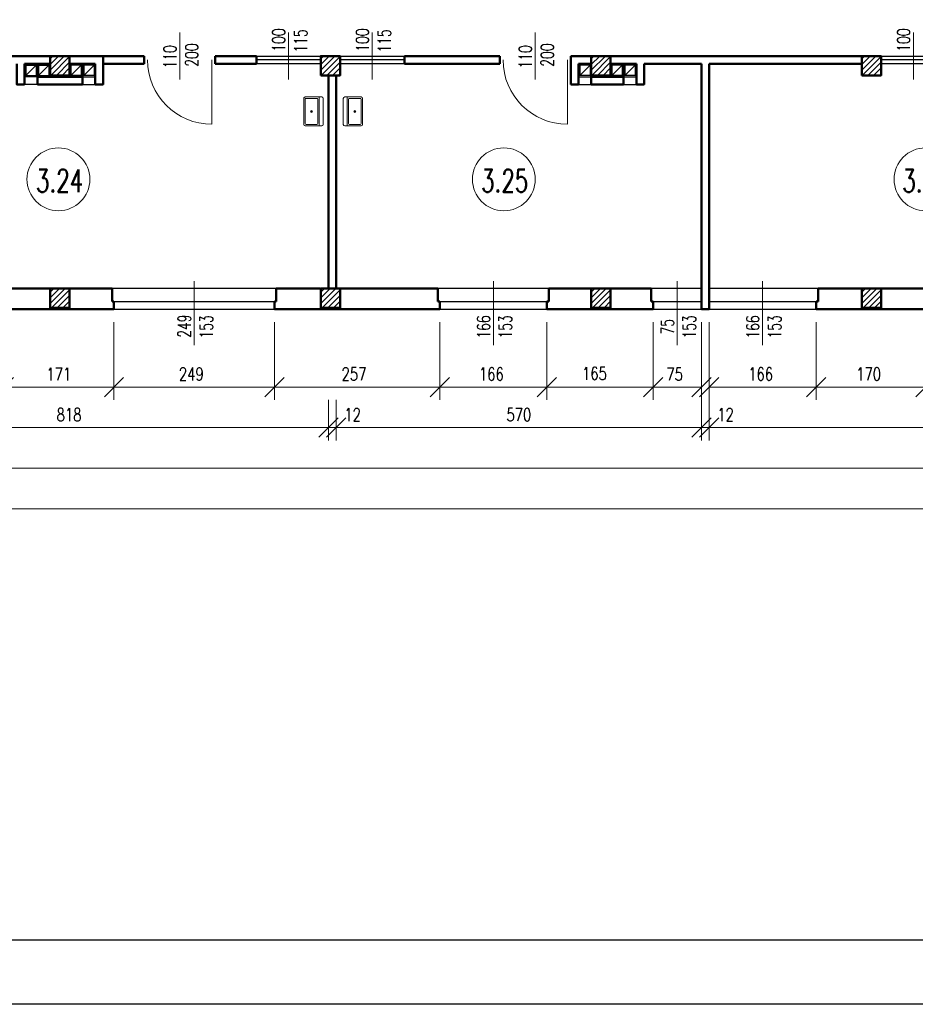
# Model space of a CAD drawing. Header units: millimetres. Extents: x -56112 to 30506, y -136199 to -2178.
# Tile 2 of 45: x -36430 to -22526, y -136199 to -120909. Entities that reach past the tile are written whole.
import ezdxf
from ezdxf.enums import TextEntityAlignment as Align

# ---------------------------------------------------------------- set-up
doc = ezdxf.new("R2010")
doc.units = ezdxf.units.MM
doc.header["$LTSCALE"] = 10
doc.header["$MEASUREMENT"] = 0
doc.header["$PDMODE"] = 35
doc.layers.get('0').update_dxf_attribs({"lineweight": 15})
for name, color, linetype, lineweight in [('L001', 1, 'Continuous', 18), ('L002', 2, 'Continuous', 25), ('L003', 3, 'Continuous', 50)]:
    doc.layers.add(name, color=color, linetype=linetype, lineweight=lineweight)
doc.layers.add('L004', color=4, linetype='Continuous')
doc.styles.get("Standard").update_dxf_attribs({"font": 'simplex.shx', "width": 0.75, "height": 200})
doc.dimstyles.new('1_100', dxfattribs={"dimtxt": 200, "dimasz": 300, "dimexe": 200, "dimexo": 200, "dimgap": 100, "dimtad": 1, "dimdec": 0, "dimlfac": 0.1, "dimtxsty": 'Standard', "dimblk": 'OBLIQUE', "dimcen": 250, "dimdle": 2, "dimclrt": 2, "dimadec": 0, "dimazin": 0, "dimtfac": 1, "dimtdec": 0, "dimtmove": 1, "dimatfit": 3, "dimfxl": 1, "dimarcsym": 0})
pattern_1 = [(45, (-46550, -82436.32), (-44.19417, 44.19417), [])]
pattern_2 = [(45, (-42350, -82436.32), (-44.19417, 44.19417), [])]
pattern_3 = [(45, (-38150, -82436.32), (-44.19417, 44.19417), [])]
pattern_4 = [(45, (-33950, -82436.32), (-44.19417, 44.19417), [])]

# ---------------------------------------------------------------- blocks, each defined once
blk = doc.blocks.new('Zlewozmywak pojedyńczy - góra')
blk.add_line((-15, -3.999996), (15, -3.999996))
for points in [[(-13.5, 0), (13.5, 0)], [(-15, -18.499996), (-15, -1.5)], [(-13.5, -17.499996), (-13.5, -6.499996)], [(-12.5, -5.499996), (12.5, -5.499996)], [(13.5, -6.499996), (13.5, -17.499996)], [(15, -1.5), (15, -18.499996)], [(13.5, -19.999996), (-13.5, -19.999996)], [(12.5, -18.499996), (-12.5, -18.499996)]]:
    blk.add_lwpolyline(points)
for radius in [1, 0.5]:
    blk.add_circle((0, -11.999996), radius)
for centre, radius, start, end in [((-13.5, -1.5), 1.5, 90, 180), ((-12.5, -6.499996), 1, 90, 180), ((12.5, -6.499996), 1, 0, 90), ((13.5, -1.5), 1.5, 0, 90), ((-13.5, -18.499996), 1.5, 180, 270), ((-12.5, -17.499996), 1, 180, 270), ((12.5, -17.499996), 1, 270, 0), ((13.5, -18.499996), 1.5, 270, 0)]:
    blk.add_arc(centre, radius, start, end)
blk = doc.blocks.new('_Oblique')
at = {"layer": 'L004', "color": 0, "lineweight": -2}
blk.add_line((-0.5, -0.5), (0.5, 0.5), dxfattribs=at)
blk = doc.blocks.new('*D2107')
at = {"layer": 'Defpoints'}
for p in [(-40196, -133163), (15134, -133163), (-12827, -135398), (15134, -135632)]:
    blk.add_point(p, dxfattribs=at)
at = {"layer": 'L001'}
for p, q in [((-40196, -133363), (-40196, -135832)), ((15134, -133363), (15134, -135832)), ((-40196, -135632), (15134, -135632))]:
    blk.add_line(p, q, dxfattribs=at)
at = {"layer": 'L001', "xscale": 300, "yscale": 300, "zscale": 300, "rotation": 180}
blk.add_blockref('_Oblique', (-40196, -135632), dxfattribs=at)
at = {"layer": 'L001', "xscale": 300, "yscale": 300, "zscale": 300}
blk.add_blockref('_Oblique', (15134, -135632), dxfattribs=at)
at = {"layer": 'L001', "color": 2, "linetype": 'Continuous', "width": 0.75}
blk.add_text('5533', height=200, dxfattribs=at).set_placement((-13092, -135398), align=Align.MIDDLE_LEFT)
blk = doc.blocks.new('*D2028')
at = {"layer": 'Defpoints'}
for p in [(-43796, -129503), (22164, -132263), (-10767, -136061), (22164, -136262)]:
    blk.add_point(p, dxfattribs=at)
at = {"layer": 'L001'}
for p, q in [((-43796, -129703), (-43796, -136462)), ((22164, -132463), (22164, -136462)), ((-43796, -136262), (22164, -136262))]:
    blk.add_line(p, q, dxfattribs=at)
at = {"layer": 'L001', "xscale": 300, "yscale": 300, "zscale": 300, "rotation": 180}
blk.add_blockref('_Oblique', (-43796, -136262), dxfattribs=at)
at = {"layer": 'L001', "xscale": 300, "yscale": 300, "zscale": 300}
blk.add_blockref('_Oblique', (22164, -136262), dxfattribs=at)
at = {"layer": 'L001', "color": 2, "linetype": 'Continuous', "width": 0.75}
blk.add_text('6596', height=200, dxfattribs=at).set_placement((-11028, -136061), align=Align.MIDDLE_LEFT)
blk = doc.blocks.new('*D2109')
at = {"layer": 'Defpoints'}
for p in [(-25726, -134372), (-18826, -134372), (-22227, -134801), (-25726, -135002)]:
    blk.add_point(p, dxfattribs=at)
at = {"layer": 'L001'}
for p, q in [((-25726, -134572), (-25726, -135202)), ((-18826, -134572), (-18826, -135202)), ((-18826, -135002), (-25726, -135002))]:
    blk.add_line(p, q, dxfattribs=at)
at = {"layer": 'L001', "xscale": 300, "yscale": 300, "zscale": 300, "rotation": 180}
blk.add_blockref('_Oblique', (-25726, -135002), dxfattribs=at)
at = {"layer": 'L001', "xscale": 300, "yscale": 300, "zscale": 300}
blk.add_blockref('_Oblique', (-18826, -135002), dxfattribs=at)
at = {"layer": 'L001', "color": 2, "linetype": 'Continuous', "width": 0.75}
blk.add_text('690', height=200, dxfattribs=at).set_placement((-22420, -134801), align=Align.MIDDLE_LEFT)
blk = doc.blocks.new('*D2114')
at = {"layer": 'Defpoints'}
for p in [(-24066, -133163), (-22366, -133163), (-23265, -134171), (-22366, -134372)]:
    blk.add_point(p, dxfattribs=at)
at = {"layer": 'L001'}
for p, q in [((-24066, -133363), (-24066, -134572)), ((-22366, -133363), (-22366, -134572)), ((-24066, -134372), (-22366, -134372))]:
    blk.add_line(p, q, dxfattribs=at)
at = {"layer": 'L001', "xscale": 300, "yscale": 300, "zscale": 300, "rotation": 180}
blk.add_blockref('_Oblique', (-24066, -134372), dxfattribs=at)
at = {"layer": 'L001', "xscale": 300, "yscale": 300, "zscale": 300}
blk.add_blockref('_Oblique', (-22366, -134372), dxfattribs=at)
at = {"layer": 'L001', "color": 2, "linetype": 'Continuous', "width": 0.75}
blk.add_text('170', height=200, dxfattribs=at).set_placement((-23444, -134171), align=Align.MIDDLE_LEFT)
blk = doc.blocks.new('*D1773')
at = {"layer": 'Defpoints'}
for p in [(-31516, -134372), (-25846, -134372), (-28681, -134802), (-31516, -135002)]:
    blk.add_point(p, dxfattribs=at)
at = {"layer": 'L001'}
for p, q in [((-31516, -134572), (-31516, -135202)), ((-25846, -134572), (-25846, -135202)), ((-25846, -135002), (-31516, -135002))]:
    blk.add_line(p, q, dxfattribs=at)
at = {"layer": 'L001', "xscale": 300, "yscale": 300, "zscale": 300, "rotation": 180}
blk.add_blockref('_Oblique', (-31516, -135002), dxfattribs=at)
at = {"layer": 'L001', "xscale": 300, "yscale": 300, "zscale": 300}
blk.add_blockref('_Oblique', (-25846, -135002), dxfattribs=at)
at = {"layer": 'L001', "color": 2, "linetype": 'Continuous', "insert": (-28681, -134802), "char_height": 200, "attachment_point": 5}
blk.add_mtext('570', dxfattribs=at)
blk = doc.blocks.new('*D1774')
at = {"layer": 'Defpoints'}
for p in [(-25846, -134372), (-25726, -134372), (-25846, -135002), (-25493, -135002)]:
    blk.add_point(p, dxfattribs=at)
at = {"layer": 'L001'}
for p, q in [((-25846, -134572), (-25846, -135202)), ((-25726, -134572), (-25726, -135202)), ((-25848, -135002), (-25846, -135002)), ((-25726, -135002), (-25846, -135002)), ((-25386, -135002), (-25726, -135002))]:
    blk.add_line(p, q, dxfattribs=at)
at = {"layer": 'L001', "xscale": 300, "yscale": 300, "zscale": 300}
blk.add_blockref('_Oblique', (-25846, -135002), dxfattribs=at)
at = {"layer": 'L001', "xscale": 300, "yscale": 300, "zscale": 300, "rotation": 180}
blk.add_blockref('_Oblique', (-25726, -135002), dxfattribs=at)
at = {"layer": 'L001', "color": 2, "linetype": 'Continuous', "width": 0.75}
blk.add_text('12', height=200, dxfattribs=at).set_placement((-25600, -134802), align=Align.MIDDLE_LEFT)
blk = doc.blocks.new('*D2115')
at = {"layer": 'Defpoints'}
for p in [(-26596, -133163), (-25846, -133163), (-26270, -134172), (-25846, -134372)]:
    blk.add_point(p, dxfattribs=at)
at = {"layer": 'L001'}
for p, q in [((-26596, -133363), (-26596, -134572)), ((-25846, -133363), (-25846, -134572)), ((-26596, -134372), (-25846, -134372))]:
    blk.add_line(p, q, dxfattribs=at)
at = {"layer": 'L001', "xscale": 300, "yscale": 300, "zscale": 300, "rotation": 180}
blk.add_blockref('_Oblique', (-26596, -134372), dxfattribs=at)
at = {"layer": 'L001', "xscale": 300, "yscale": 300, "zscale": 300}
blk.add_blockref('_Oblique', (-25846, -134372), dxfattribs=at)
at = {"layer": 'L001', "color": 2, "linetype": 'Continuous', "width": 0.75}
blk.add_text('75', height=200, dxfattribs=at).set_placement((-26391, -134172), align=Align.MIDDLE_LEFT)
blk = doc.blocks.new('*D2116')
at = {"layer": 'Defpoints'}
for p in [(-25726, -133163), (-24066, -133163), (-24945, -134171), (-24066, -134372)]:
    blk.add_point(p, dxfattribs=at)
at = {"layer": 'L001'}
for p, q in [((-25726, -133363), (-25726, -134572)), ((-24066, -133363), (-24066, -134572)), ((-25726, -134372), (-24066, -134372))]:
    blk.add_line(p, q, dxfattribs=at)
at = {"layer": 'L001', "xscale": 300, "yscale": 300, "zscale": 300, "rotation": 180}
blk.add_blockref('_Oblique', (-25726, -134372), dxfattribs=at)
at = {"layer": 'L001', "xscale": 300, "yscale": 300, "zscale": 300}
blk.add_blockref('_Oblique', (-24066, -134372), dxfattribs=at)
at = {"layer": 'L001', "color": 2, "linetype": 'Continuous', "width": 0.75}
blk.add_text('166', height=200, dxfattribs=at).set_placement((-25120, -134171), align=Align.MIDDLE_LEFT)
blk = doc.blocks.new('*D2117')
at = {"layer": 'Defpoints'}
for p in [(-28246, -133163), (-26596, -133163), (-27521, -134161), (-26596, -134372)]:
    blk.add_point(p, dxfattribs=at)
at = {"layer": 'L001'}
for p, q in [((-28246, -133363), (-28246, -134572)), ((-26596, -133363), (-26596, -134572)), ((-28246, -134372), (-26596, -134372))]:
    blk.add_line(p, q, dxfattribs=at)
at = {"layer": 'L001', "xscale": 300, "yscale": 300, "zscale": 300, "rotation": 180}
blk.add_blockref('_Oblique', (-28246, -134372), dxfattribs=at)
at = {"layer": 'L001', "xscale": 300, "yscale": 300, "zscale": 300}
blk.add_blockref('_Oblique', (-26596, -134372), dxfattribs=at)
at = {"layer": 'L001', "color": 2, "linetype": 'Continuous', "width": 0.75}
blk.add_text('165', height=200, dxfattribs=at).set_placement((-27700, -134161), align=Align.MIDDLE_LEFT)
blk = doc.blocks.new('*D2119')
at = {"layer": 'Defpoints'}
for p in [(-39816, -134372), (-31636, -134372), (-35677, -134801), (-39816, -135002)]:
    blk.add_point(p, dxfattribs=at)
at = {"layer": 'L001'}
for p, q in [((-39816, -134572), (-39816, -135202)), ((-31636, -134572), (-31636, -135202)), ((-31636, -135002), (-39816, -135002))]:
    blk.add_line(p, q, dxfattribs=at)
at = {"layer": 'L001', "xscale": 300, "yscale": 300, "zscale": 300, "rotation": 180}
blk.add_blockref('_Oblique', (-39816, -135002), dxfattribs=at)
at = {"layer": 'L001', "xscale": 300, "yscale": 300, "zscale": 300}
blk.add_blockref('_Oblique', (-31636, -135002), dxfattribs=at)
at = {"layer": 'L001', "color": 2, "linetype": 'Continuous', "width": 0.75}
blk.add_text('818', height=200, dxfattribs=at).set_placement((-35856, -134801), align=Align.MIDDLE_LEFT)
blk = doc.blocks.new('*D2120')
at = {"layer": 'Defpoints'}
for p in [(-36676, -133163), (-34966, -133163), (-35870, -134172), (-34966, -134372)]:
    blk.add_point(p, dxfattribs=at)
at = {"layer": 'L001'}
for p, q in [((-36676, -133363), (-36676, -134572)), ((-34966, -133363), (-34966, -134572)), ((-36676, -134372), (-34966, -134372))]:
    blk.add_line(p, q, dxfattribs=at)
at = {"layer": 'L001', "xscale": 300, "yscale": 300, "zscale": 300, "rotation": 180}
blk.add_blockref('_Oblique', (-36676, -134372), dxfattribs=at)
at = {"layer": 'L001', "xscale": 300, "yscale": 300, "zscale": 300}
blk.add_blockref('_Oblique', (-34966, -134372), dxfattribs=at)
at = {"layer": 'L001', "color": 2, "linetype": 'Continuous', "width": 0.75}
blk.add_text('171', height=200, dxfattribs=at).set_placement((-36016, -134172), align=Align.MIDDLE_LEFT)
blk = doc.blocks.new('*D2123')
at = {"layer": 'Defpoints'}
for p in [(-29906, -133163), (-28246, -133163), (-29125, -134171), (-28246, -134372)]:
    blk.add_point(p, dxfattribs=at)
at = {"layer": 'L001'}
for p, q in [((-29906, -133363), (-29906, -134572)), ((-28246, -133363), (-28246, -134572)), ((-29906, -134372), (-28246, -134372))]:
    blk.add_line(p, q, dxfattribs=at)
at = {"layer": 'L001', "xscale": 300, "yscale": 300, "zscale": 300, "rotation": 180}
blk.add_blockref('_Oblique', (-29906, -134372), dxfattribs=at)
at = {"layer": 'L001', "xscale": 300, "yscale": 300, "zscale": 300}
blk.add_blockref('_Oblique', (-28246, -134372), dxfattribs=at)
at = {"layer": 'L001', "color": 2, "linetype": 'Continuous', "width": 0.75}
blk.add_text('166', height=200, dxfattribs=at).set_placement((-29300, -134171), align=Align.MIDDLE_LEFT)
blk = doc.blocks.new('*D2124')
at = {"layer": 'Defpoints'}
for p in [(-32476, -133163), (-29906, -133163), (-31240, -134171), (-29906, -134372)]:
    blk.add_point(p, dxfattribs=at)
at = {"layer": 'L001'}
for p, q in [((-32476, -133363), (-32476, -134572)), ((-29906, -133363), (-29906, -134572)), ((-32476, -134372), (-29906, -134372))]:
    blk.add_line(p, q, dxfattribs=at)
at = {"layer": 'L001', "xscale": 300, "yscale": 300, "zscale": 300, "rotation": 180}
blk.add_blockref('_Oblique', (-32476, -134372), dxfattribs=at)
at = {"layer": 'L001', "xscale": 300, "yscale": 300, "zscale": 300}
blk.add_blockref('_Oblique', (-29906, -134372), dxfattribs=at)
at = {"layer": 'L001', "color": 2, "linetype": 'Continuous', "width": 0.75}
blk.add_text('257', height=200, dxfattribs=at).set_placement((-31433, -134171), align=Align.MIDDLE_LEFT)
blk = doc.blocks.new('*D2125')
at = {"layer": 'Defpoints'}
for p in [(-34966, -133163), (-32476, -133163), (-33770, -134171), (-32476, -134372)]:
    blk.add_point(p, dxfattribs=at)
at = {"layer": 'L001'}
for p, q in [((-34966, -133363), (-34966, -134572)), ((-32476, -133363), (-32476, -134572)), ((-34966, -134372), (-32476, -134372))]:
    blk.add_line(p, q, dxfattribs=at)
at = {"layer": 'L001', "xscale": 300, "yscale": 300, "zscale": 300, "rotation": 180}
blk.add_blockref('_Oblique', (-34966, -134372), dxfattribs=at)
at = {"layer": 'L001', "xscale": 300, "yscale": 300, "zscale": 300}
blk.add_blockref('_Oblique', (-32476, -134372), dxfattribs=at)
at = {"layer": 'L001', "color": 2, "linetype": 'Continuous', "width": 0.75}
blk.add_text('249', height=200, dxfattribs=at).set_placement((-33959, -134171), align=Align.MIDDLE_LEFT)
blk = doc.blocks.new('*D1787')
at = {"layer": 'Defpoints'}
for p in [(-31636, -134372), (-31516, -134372), (-31636, -135002), (-31283, -135002)]:
    blk.add_point(p, dxfattribs=at)
at = {"layer": 'L001'}
for p, q in [((-31636, -134572), (-31636, -135202)), ((-31516, -134572), (-31516, -135202)), ((-31638, -135002), (-31636, -135002)), ((-31516, -135002), (-31636, -135002)), ((-31176, -135002), (-31516, -135002))]:
    blk.add_line(p, q, dxfattribs=at)
at = {"layer": 'L001', "xscale": 300, "yscale": 300, "zscale": 300}
blk.add_blockref('_Oblique', (-31636, -135002), dxfattribs=at)
at = {"layer": 'L001', "xscale": 300, "yscale": 300, "zscale": 300, "rotation": 180}
blk.add_blockref('_Oblique', (-31516, -135002), dxfattribs=at)
at = {"layer": 'L001', "color": 2, "linetype": 'Continuous', "width": 0.75}
blk.add_text('12', height=200, dxfattribs=at).set_placement((-31390, -134802), align=Align.MIDDLE_LEFT)

msp = doc.modelspace()

# ---------------------------------------------------------------- hatches: boundary and pattern name
at = {"layer": 'L001'}
h = msp.add_hatch(dxfattribs=at)
h.set_pattern_fill('ANSI31', color=256, scale=500, style=0)
h.set_pattern_definition(pattern_1)
h.paths.add_polyline_path([(-35656, -121474.9), (-35956, -121474.9), (-35956, -121774.9), (-35656, -121774.9)], flags=16)
h = msp.add_hatch(dxfattribs=at)
h.set_pattern_fill('ANSI31', color=256, scale=500, style=0)
h.set_pattern_definition(pattern_2)
h.paths.add_polyline_path([(-31456, -121474.9), (-31756, -121474.9), (-31756, -121774.9), (-31456, -121774.9)], flags=16)
h = msp.add_hatch(dxfattribs=at)
h.set_pattern_fill('ANSI31', color=256, scale=500, style=0)
h.set_pattern_definition(pattern_3)
h.paths.add_polyline_path([(-27256, -121474.9), (-27556, -121474.9), (-27556, -121774.9), (-27256, -121774.9)], flags=16)
h = msp.add_hatch(dxfattribs=at)
h.set_pattern_fill('ANSI31', color=256, scale=500, style=0)
h.set_pattern_definition(pattern_4)
h.paths.add_polyline_path([(-23056, -121474.9), (-23356, -121474.9), (-23356, -121774.9), (-23056, -121774.9)], flags=16)
h = msp.add_hatch(dxfattribs=at)
h.set_pattern_fill('ANSI31', color=256, scale=500, style=0)
h.set_pattern_definition(pattern_1)
h.paths.add_polyline_path([(-35656, -125084.9), (-35956, -125084.9), (-35956, -125384.9), (-35656, -125384.9)], flags=16)
h = msp.add_hatch(dxfattribs=at)
h.set_pattern_fill('ANSI31', color=256, scale=500, style=0)
h.set_pattern_definition(pattern_2)
h.paths.add_polyline_path([(-31456, -125084.9), (-31756, -125084.9), (-31756, -125384.9), (-31456, -125384.9)], flags=16)
h = msp.add_hatch(dxfattribs=at)
h.set_pattern_fill('ANSI31', color=256, scale=500, style=0)
h.set_pattern_definition(pattern_3)
h.paths.add_polyline_path([(-27256, -125084.9), (-27556, -125084.9), (-27556, -125384.9), (-27256, -125384.9)], flags=16)
h = msp.add_hatch(dxfattribs=at)
h.set_pattern_fill('ANSI31', color=256, scale=500, style=0)
h.set_pattern_definition(pattern_4)
h.paths.add_polyline_path([(-23056, -125084.9), (-23356, -125084.9), (-23356, -125384.9), (-23056, -125384.9)], flags=16)

# ---------------------------------------------------------------- linework, layer by layer
at = {"layer": 'Defpoints'}
msp.add_3dface([(-51868.7, -106499.4, 0), (30505.6, -106499.4, 0), (30505.6, -136199.4, 0), (-51868.7, -136199.4, 0)], dxfattribs=at)
at = {"layer": 'L001'}
for p, q in [((-33945.1, -121110.3), (-33945.1, -121839.4)), ((-32256, -121110.3), (-32256, -121839.4)), ((-30956, -121110.3), (-30956, -121839.4)), ((-28426, -121110.3), (-28426, -121839.4)), ((-22556, -121110.3), (-22556, -121839.4)), ((-33445.1, -121533.1, 70), (-33445.1, -122533.1, 70)), ((-27926, -121533.1, 70), (-27926, -122533.1, 70)), ((-33721, -124967.4), (-33721, -125963.6)), ((-29076, -124967.4), (-29076, -125963.6)), ((-26221, -124967.4), (-26221, -125963.6)), ((-24896, -124967.4), (-24896, -125963.6))]:
    msp.add_line(p, q, dxfattribs=at)
for centre in [(-35829, -123388.1), (-28913.5, -123388.1), (-22368.1, -123388.1)]:
    msp.add_circle(centre, 488.1, dxfattribs=at)
for centre in [(-33445.1, -121533.1), (-27926, -121533.1)]:
    msp.add_arc(centre, 1000, 180, 270, dxfattribs=at)
at = {"layer": 'L002'}
for p, q in [((-32756, -121474.9), (-31756, -121474.9)), ((-31756, -121534.9), (-32756, -121534.9)), ((-31456, -121474.9), (-30456, -121474.9)), ((-30456, -121534.9), (-31456, -121534.9)), ((-23056, -121474.9), (-22056, -121474.9)), ((-22056, -121534.9), (-23056, -121534.9)), ((-36336, -121614.9), (-36176, -121614.9)), ((-36336, -121614.9), (-36336, -121774.9)), ((-36336, -121774.9), (-36176, -121614.9)), ((-36176, -121614.9), (-36176, -121774.9)), ((-36136, -121614.9), (-35976, -121614.9)), ((-36136, -121614.9), (-36136, -121774.9)), ((-36136, -121774.9), (-35976, -121614.9)), ((-35976, -121614.9), (-35976, -121774.9)), ((-35476, -121614.9), (-35636, -121614.9)), ((-35636, -121774.9), (-35476, -121614.9)), ((-35636, -121614.9), (-35636, -121774.9)), ((-35476, -121614.9), (-35476, -121774.9)), ((-35436, -121614.9), (-35436, -121774.9)), ((-35276, -121614.9), (-35436, -121614.9)), ((-35436, -121774.9), (-35276, -121614.9)), ((-35276, -121614.9), (-35276, -121774.9)), ((-31756, -121594.9), (-32756, -121594.9)), ((-31756, -121594.9), (-32756, -121594.9)), ((-30456, -121594.9), (-31456, -121594.9)), ((-30456, -121594.9), (-31456, -121594.9)), ((-27576, -121614.9), (-27736, -121614.9)), ((-27736, -121614.9), (-27736, -121774.9)), ((-27736, -121774.9), (-27576, -121614.9)), ((-27576, -121614.9), (-27576, -121774.9)), ((-27076, -121614.9), (-27236, -121614.9)), ((-27236, -121614.9), (-27236, -121774.9)), ((-27236, -121774.9), (-27076, -121614.9)), ((-27076, -121614.9), (-27076, -121774.9)), ((-26876, -121614.9), (-27036, -121614.9)), ((-27036, -121774.9), (-26876, -121614.9)), ((-27036, -121614.9), (-27036, -121774.9)), ((-26876, -121614.9), (-26876, -121774.9)), ((-22056, -121594.9), (-23056, -121594.9)), ((-22056, -121594.9), (-23056, -121594.9)), ((-36156, -121794.9), (-36356, -121794.9)), ((-36336, -121774.9), (-36176, -121774.9)), ((-36136, -121774.9), (-35976, -121774.9)), ((-35476, -121774.9), (-35636, -121774.9)), ((-35456, -121794.9), (-35256, -121794.9)), ((-35276, -121774.9), (-35436, -121774.9)), ((-27756, -121794.9), (-27556, -121794.9)), ((-27576, -121774.9), (-27736, -121774.9)), ((-27076, -121774.9), (-27236, -121774.9)), ((-27056, -121794.9), (-26856, -121794.9)), ((-26876, -121774.9), (-27036, -121774.9)), ((-36156, -121914.9), (-36356, -121914.9)), ((-35456, -121914.9), (-35256, -121914.9)), ((-27756, -121914.9), (-27556, -121914.9)), ((-27056, -121914.9), (-26856, -121914.9)), ((-32446, -125084.9), (-34996, -125084.9)), ((-28216, -125084.9), (-29936, -125084.9)), ((-25846, -125084.9), (-26626, -125084.9)), ((-24036, -125084.9), (-25726, -125084.9)), ((-34966, -125284.9), (-32476, -125284.9)), ((-29906, -125284.9), (-28246, -125284.9)), ((-26596, -125284.9), (-25846, -125284.9)), ((-25726, -125284.9), (-24066, -125284.9)), ((-34966, -125404.9), (-32476, -125404.9)), ((-29906, -125404.9), (-28246, -125404.9)), ((-26596, -125404.9), (-25846, -125404.9)), ((-25726, -125404.9), (-24066, -125404.9))]:
    msp.add_line(p, q, dxfattribs=at)
at = {"layer": 'L003'}
for p, q in [((-35136, -121474.9), (-39886, -121474.9)), ((-35136, -121474.9), (-34495.1, -121474.9)), ((-34495.1, -121474.9), (-34495.1, -121594.9)), ((-33395.1, -121474.9), (-33395.1, -121594.9)), ((-33395.1, -121474.9), (-32756, -121474.9)), ((-32756, -121474.9), (-32756, -121594.9)), ((-28976, -121474.9), (-30456, -121474.9)), ((-30456, -121474.9), (-30456, -121594.9)), ((-28976, -121474.9), (-28976, -121594.9)), ((-27876, -121474.9), (-27876, -121914.9)), ((-23056, -121474.9), (-27876, -121474.9)), ((-36356, -121594.9), (-35956, -121594.9)), ((-36156, -121594.9), (-36156, -121914.9)), ((-35256, -121594.9), (-35656, -121594.9)), ((-35456, -121594.9), (-35456, -121914.9)), ((-34495.1, -121594.9), (-35136, -121594.9)), ((-32756, -121594.9), (-33395.1, -121594.9)), ((-28976, -121594.9), (-30456, -121594.9)), ((-27756, -121594.9), (-27756, -121914.9)), ((-27756, -121594.9), (-27556, -121594.9)), ((-26856, -121594.9), (-27256, -121594.9)), ((-27256, -121594.9), (-27256, -121794.9)), ((-27056, -121594.9), (-27056, -121914.9)), ((-25846, -121594.9), (-26736, -121594.9)), ((-25846, -121594.9), (-25846, -125404.9)), ((-25726, -121594.9), (-25726, -125404.9)), ((-23356, -121594.9), (-25726, -121594.9)), ((-35456, -121794.9), (-36156, -121794.9)), ((-31636, -121774.9), (-31636, -125084.9)), ((-31516, -121774.9), (-31516, -125084.9)), ((-27056, -121794.9), (-27556, -121794.9)), ((-34996, -125084.9), (-36646, -125084.9)), ((-34996, -125084.9), (-34996, -125284.9)), ((-31766, -125084.9), (-32446, -125084.9)), ((-32446, -125084.9), (-32446, -125284.9)), ((-29936, -125084.9), (-31646, -125084.9)), ((-29936, -125084.9), (-29936, -125284.9)), ((-27556, -125084.9), (-28216, -125084.9)), ((-28216, -125084.9), (-28216, -125284.9)), ((-26626, -125084.9), (-27496, -125084.9)), ((-26626, -125084.9), (-26626, -125284.9)), ((-23356, -125084.9), (-24036, -125084.9)), ((-24036, -125084.9), (-24036, -125284.9)), ((-22396, -125084.9), (-23356, -125084.9)), ((-34996, -125284.9), (-34966, -125284.9)), ((-34966, -125404.9), (-34966, -125284.9)), ((-32476, -125404.9), (-32476, -125284.9)), ((-32476, -125284.9), (-32446, -125284.9)), ((-29936, -125284.9), (-29906, -125284.9)), ((-29906, -125404.9), (-29906, -125284.9)), ((-28246, -125284.9), (-28216, -125284.9)), ((-28246, -125404.9), (-28246, -125284.9)), ((-26626, -125284.9), (-26596, -125284.9)), ((-26596, -125404.9), (-26596, -125284.9)), ((-24066, -125284.9), (-24036, -125284.9)), ((-24066, -125404.9), (-24066, -125284.9)), ((-34966, -125404.9), (-36676, -125404.9)), ((-29906, -125404.9), (-32476, -125404.9)), ((-26596, -125404.9), (-28246, -125404.9)), ((-25846, -125404.9), (-25726, -125404.9)), ((-22366, -125404.9), (-24066, -125404.9))]:
    msp.add_line(p, q, dxfattribs=at)
at = {"layer": 'L003', "flags": 128}
for points in [[(-35956, -121774.9), (-35656, -121774.9), (-35656, -121474.9), (-35956, -121474.9)], [(-31756, -121774.9), (-31456, -121774.9), (-31456, -121474.9), (-31756, -121474.9)], [(-27556, -121774.9), (-27256, -121774.9), (-27256, -121474.9), (-27556, -121474.9)], [(-23356, -121774.9), (-23056, -121774.9), (-23056, -121474.9), (-23356, -121474.9)], [(-35956, -125384.9), (-35656, -125384.9), (-35656, -125084.9), (-35956, -125084.9)], [(-31756, -125384.9), (-31456, -125384.9), (-31456, -125084.9), (-31756, -125084.9)], [(-27556, -125384.9), (-27256, -125384.9), (-27256, -125084.9), (-27556, -125084.9)], [(-23356, -125384.9), (-23056, -125384.9), (-23056, -125084.9), (-23356, -125084.9)]]:
    msp.add_lwpolyline(points, close=True, dxfattribs=at)
for points in [[(-35256, -121914.9), (-35136, -121914.9), (-35136, -121474.9)], [(-36356, -121914.9), (-36476, -121914.9), (-36476, -121594.9)], [(-36356, -121914.9), (-36356, -121594.9)], [(-35256, -121914.9), (-35256, -121594.9)], [(-27556, -121914.9), (-27556, -121594.9)], [(-26856, -121914.9), (-26736, -121914.9), (-26736, -121594.9)], [(-26856, -121914.9), (-26856, -121594.9)], [(-35456, -121914.9), (-36156, -121914.9)], [(-27876, -121914.9), (-27756, -121914.9)], [(-27556, -121914.9), (-27056, -121914.9)]]:
    msp.add_lwpolyline(points, dxfattribs=at)
at = {"layer": 'L004'}
msp.add_3dface([(29505.6, -107499.4, 0), (-50868.7, -107499.4, 0), (-50868.7, -135199.4, 0), (29505.6, -135199.4, 0)], dxfattribs=at)

# ---------------------------------------------------------------- block references
at = {"layer": 'L001', "xscale": 14.99999999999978, "zscale": 15}
for p, yscale, rotation in [((-31719.3, -122333.6), -15.00000000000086, 89.99999999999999), ((-31406.2, -122333.6), 15.00000000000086, 90)]:
    msp.add_blockref('Zlewozmywak pojedyńczy - góra', p, dxfattribs=dict(at, yscale=yscale, rotation=rotation))

# ---------------------------------------------------------------- texts
at = {"layer": 'L001', "width": 0.7}
for s, p in [('100', (-32248.5, -121225)), ('115', (-31909.2, -121238.3)), ('100', (-30948.5, -121225)), ('115', (-30609.2, -121238.3)), ('100', (-22548.5, -121225)), ('110', (-33937.6, -121484.7)), ('200', (-33598.3, -121458)), ('110', (-28418.5, -121484.7)), ('200', (-28079.2, -121458)), ('249', (-33713.5, -125667.9)), ('153', (-33374.2, -125677.9)), ('166', (-29068.5, -125681.2)), ('153', (-28729.2, -125677.9)), ('153', (-25874.2, -125677.9)), ('166', (-24888.5, -125681.2)), ('153', (-24549.2, -125677.9)), ('75', (-26213.5, -125676.8))]:
    msp.add_text(s, height=200, rotation=90, dxfattribs=at).set_placement(p, align=Align.BOTTOM_CENTER)
for s, p in [('3.24', (-35810.4, -123689.9)), ('3.25', (-28900.7, -123689.9)), ('3.26', (-22361.1, -123689.9))]:
    msp.add_text(s, height=350, dxfattribs=at).set_placement(p, align=Align.BOTTOM_CENTER)

# ---------------------------------------------------------------- dimensions: what is measured, and where the dimension line sits
at = {"layer": 'L001'}
for base, p1, p2, picture, middle in [((22164, -128503.9), (-43796, -121744.9), (22164, -124504.9), '*D2028', (-10792, -128302.9)), ((15134, -127873.9), (-40196, -125404.9), (15134, -125404.9), '*D2107', (-12848.9, -127639.4)), ((-34966, -126613.8), (-36676, -125404.9), (-34966, -125404.9), '*D2120', (-35909.3, -126413.6)), ((-32476, -126613.8), (-34966, -125404.9), (-32476, -125404.9), '*D2125', (-33795, -126412.8)), ((-29906, -126613.8), (-32476, -125404.9), (-29906, -125404.9), '*D2124', (-31261.4, -126412.8)), ((-28246, -126613.8), (-29906, -125404.9), (-28246, -125404.9), '*D2123', (-29150, -126412.8)), ((-26596, -126613.8), (-28246, -125404.9), (-26596, -125404.9), '*D2117', (-27542.4, -126403.2)), ((-25846, -126613.8), (-26596, -125404.9), (-25846, -125404.9), '*D2115', (-26291.4, -126413.6)), ((-24066, -126613.8), (-25726, -125404.9), (-24066, -125404.9), '*D2116', (-24970, -126412.8)), ((-22366, -126613.8), (-24066, -125404.9), (-22366, -125404.9), '*D2114', (-23286.4, -126412.8))]:
    dim = msp.add_linear_dim(base=base, p1=p1, p2=p2, dimstyle='1_100', override={"dimtad": 0}, dxfattribs=at)
    dim.commit()
    dim.dimension.update_dxf_attribs({"geometry": picture, "text_midpoint": middle, "dimtype": 160, "insert": (0, 7758.2)})
for base, p1, p2, picture, middle in [((-39816, -127243.9), (-31636, -126613.8), (-39816, -126613.8), '*D2119', (-35655.6, -127042.8)), ((-25726, -127243.9), (-18826, -126613.8), (-25726, -126613.8), '*D2109', (-22205.6, -127042.8))]:
    dim = msp.add_linear_dim(base=base, p1=p1, p2=p2, angle=180, dimstyle='1_100', override={"dimtad": 0}, dxfattribs=at)
    dim.commit()
    dim.dimension.update_dxf_attribs({"geometry": picture, "text_midpoint": middle, "dimtype": 160, "insert": (0, 7758.2)})
for base, p1, p2, picture, middle in [((-31636, -127243.9), (-31516, -126613.8), (-31636, -126613.8), '*D1787', (-31261.4, -127243.9)), ((-25846, -127243.9), (-25726, -126613.8), (-25846, -126613.8), '*D1774', (-25471.4, -127243.9))]:
    dim = msp.add_linear_dim(base=base, p1=p1, p2=p2, angle=180, dimstyle='1_100', dxfattribs=at)
    dim.commit()
    dim.dimension.update_dxf_attribs({"geometry": picture, "text_midpoint": middle, "dimtype": 160, "insert": (0, 7758.2)})
dim = msp.add_linear_dim(base=(-31516, -127243.9), p1=(-25846, -126613.8), p2=(-31516, -126613.8), angle=180, text='570', dimstyle='1_100', override={"dimtad": 0}, dxfattribs=at)
dim.commit()
dim.dimension.update_dxf_attribs({"geometry": '*D1773', "text_midpoint": (-28681, -127043.9), "dimtype": 160, "insert": (0, 7758.2)})

doc.saveas('drawing.dxf')
